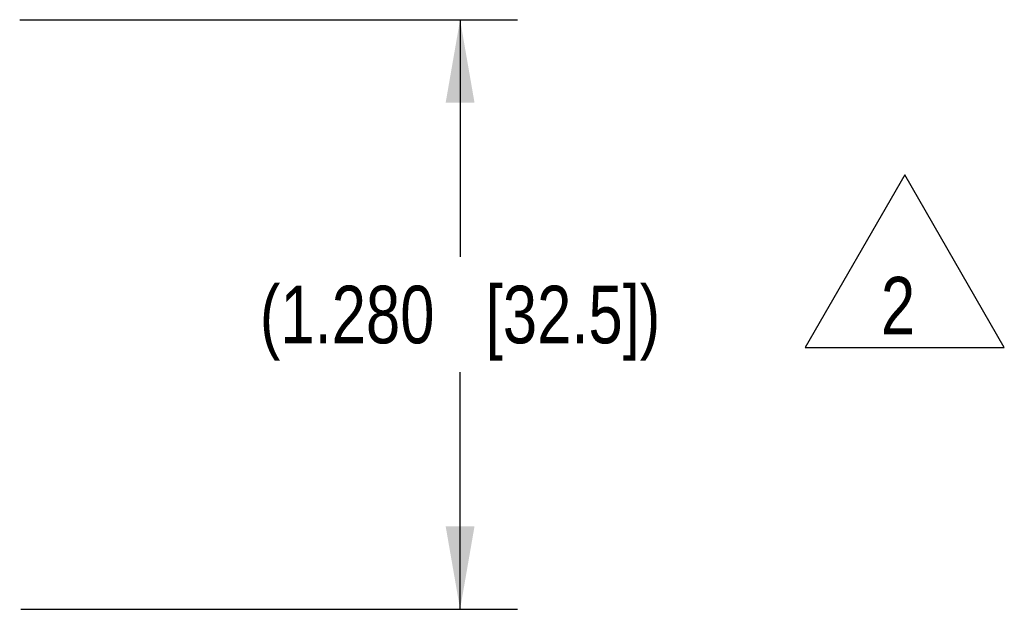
# Model space of a CAD drawing. Header units: inches. Extents: x 0 to 34, y 0 to 22.
# Tile 5 of 26: x 10.9 to 13.1, y 4.3 to 5.6. Entities that reach past the tile are written whole.
import ezdxf

# ---------------------------------------------------------------- set-up
doc = ezdxf.new("R2010")
doc.units = ezdxf.units.IN
doc.header["$LTSCALE"] = 1.87
doc.header["$MEASUREMENT"] = 0
doc.layers.get('0').update_dxf_attribs({"linetype": 'CONTINUOUS'})
doc.layers.add('DETAIL', color=7, linetype='CONTINUOUS')
doc.layers.add('DIMENSIONS', color=7, linetype='CONTINUOUS')
doc.styles.get("Standard").update_dxf_attribs({"font": 'txt', "width": 0.8})
doc.dimstyles.new('DIMSTYLE_1', dxfattribs={"dimtxt": 0.125, "dimasz": 0.18, "dimexe": 0.18, "dimexo": 0.0625, "dimgap": 0.09, "dimtad": 0, "dimtih": 1, "dimtoh": 1, "dimdec": 3, "dimzin": 4, "dimdsep": 46, "dimtxsty": 'STANDARD', "dimblk": '_FILLED', "dimblk1": '_FILLED', "dimblk2": '_FILLED', "dimcen": 0.09, "dimadec": 0, "dimazin": 0, "dimtp": 0.01, "dimtm": 0.01, "dimtfac": 1, "dimtdec": 3, "dimtofl": 0, "dimtmove": 0, "dimatfit": 3, "dimldrblk": '_FILLED', "dimfxl": 1, "dimtolj": 1, "dimtzin": 4, "dimarcsym": 0})

# ---------------------------------------------------------------- blocks, each defined once
blk = doc.blocks.new('_FILLED')
at = {"color": 0, "linetype": 'BYBLOCK'}
blk.add_solid([(0, 0), (-1, 0.174), (-1, -0.174)], dxfattribs=at)
blk = doc.blocks.new('*D0')
at = {"layer": 'DIMENSIONS', "color": 2, "linetype": 'CONTINUOUS'}
for p, q in [((10.914, 5.6108), (11.9955, 5.6108)), ((11.8705, 5.6108), (11.8705, 5.096)), ((11.8705, 4.3313), (11.8705, 4.846)), ((10.9168, 4.3313), (11.9955, 4.3313))]:
    blk.add_line(p, q, dxfattribs=at)
at = {"layer": 'DIMENSIONS', "color": 2, "linetype": 'CONTINUOUS', "xscale": 0.18, "yscale": 0.18, "zscale": 0.18}
for p, rotation in [((11.8705, 5.6108), 90), ((11.8705, 4.3313), 270)]:
    blk.add_blockref('_FILLED', p, dxfattribs=dict(at, rotation=rotation))
at = {"layer": 'DIMENSIONS', "color": 2, "linetype": 'CONTINUOUS', "insert": (11.8705, 5.0335), "char_height": 0.125, "width": 1.425, "attachment_point": 2, "line_spacing_factor": 0.9}
blk.add_mtext('(1.280{\\Ftxt.shx;\\W1.000000;\\H0.125000; }[32.5])', dxfattribs=at)
blk = doc.blocks.new('FLAG_TRIANGLE_BL3', base_point=(12.8361, 5.0867))
at = {"layer": 'DETAIL', "color": 2, "linetype": 'CONTINUOUS'}
for p, q in [((12.8361, 5.274), (12.6198, 4.8994)), ((13.0524, 4.8994), (12.8361, 5.274)), ((12.6198, 4.8994), (13.0524, 4.8994))]:
    blk.add_line(p, q, dxfattribs=at)
at = {"layer": 'DETAIL', "color": 2, "linetype": 'CONTINUOUS', "width": 0.8}
blk.add_text('2', height=0.125, dxfattribs=at).set_placement((12.7845, 4.9277))

msp = doc.modelspace()

# ---------------------------------------------------------------- block references
at = {"layer": 'DETAIL', "color": 2, "linetype": 'CONTINUOUS'}
msp.add_blockref('FLAG_TRIANGLE_BL3', (12.8361, 5.0867), dxfattribs=at)

# ---------------------------------------------------------------- dimensions: what is measured, and where the dimension line sits
at = {"layer": 'DIMENSIONS', "color": 2, "linetype": 'CONTINUOUS'}
dim = msp.add_linear_dim(base=(11.87054, 5.61081), p1=(10.91678, 4.33128), p2=(10.91403, 5.61081), angle=90, text='(<>)', dimstyle='DIMSTYLE_1', dxfattribs=at)
dim.commit()
dim.dimension.update_dxf_attribs({"geometry": '*D0', "text_midpoint": (11.77054, 4.97105), "dimtype": 160})

doc.saveas('drawing.dxf')
